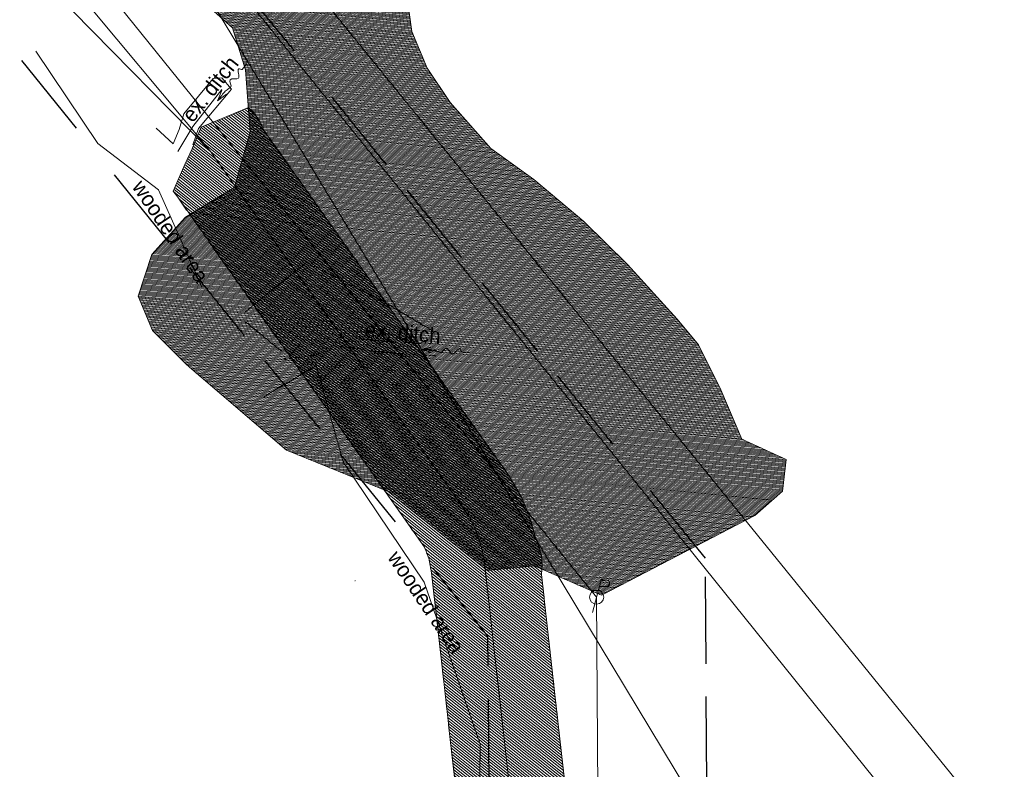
# Model space of a CAD drawing. Header units: feet. Extents: x 2433273 to 2447442, y 555003 to 575201.
# Tile 163 of 226: x 2437372 to 2437824, y 564790 to 565134. Entities that reach past the tile are written whole.
import ezdxf
from ezdxf.enums import TextEntityAlignment as Align

# ---------------------------------------------------------------- set-up
doc = ezdxf.new("R2010")
doc.units = ezdxf.units.FT
doc.header["$LTSCALE"] = 50
doc.header["$MEASUREMENT"] = 0
for name, pattern in [('cl20', [100, 5, -5, 80, -5, 5]), ('DGN Style 2', [484.236387, 290.541832, -193.694555]), ('esmtuex', [4.65, 0.8, -0.275, -0.275, 0.8, -0.3, 0.8, -0.3, 0.8, -0.3]), ('stream', [1.4, 0.7, -0.1, 0.1, -0.1, 0.1, -0.1, 0.1, -0.1]), ('treelt', [0.3, -0.15, -0.15])]:
    doc.linetypes.add(name, pattern=pattern)
for name, color, linetype, lineweight in [('DR_X_Ditch', 133, 'stream', 0), ('DR_X_Flow_Arrow', 151, 'Continuous', 0), ('EV_Ecological_Wetlands', 151, 'stream', 13), ('RW_X_CL_20', 6, 'cl20', 0), ('RW_X_Esmt_U', 6, 'esmtuex', 30), ('SV_X_Break_Lines', 4, 'DGN Style 2', 0), ('SV_X_Text', 7, 'Continuous', 0), ('UT_X_Electric_Cells', 1, 'Continuous', 0), ('UT_X_Gas', 2, 'Continuous', 0), ('UT_X_Overhead_Electric', 1, 'Continuous', 0), ('VG_X_Tree_Line_Lt', 3, 'treelt', 0)]:
    doc.layers.add(name, color=color, linetype=linetype, lineweight=lineweight)
doc.layers.add('GK_Visualization', color=30, linetype='Continuous', lineweight=13, plot=False)
doc.styles.add('Slanted-Normal LS 0.50', font='font31.shx', dxfattribs={"height": 0.14})
doc.styles.add('Style-font30', font='font30.shx')

# ---------------------------------------------------------------- blocks, each defined once
blk = doc.blocks.new('X_81')
at = {"layer": 'GK_Visualization', "color": 1, "linetype": 'Continuous', "lineweight": 0}
for p, q in [((-0.07, -0.07), (0.07, 0.07)), ((-0.07, 0.07), (0.07, -0.07))]:
    blk.add_line(p, q, dxfattribs=at)
blk = doc.blocks.new('X_97')
at = {"layer": 'GK_Visualization', "color": 1, "linetype": 'Continuous', "lineweight": 0}
for p, q in [((-0.07, -0.07), (0.07, 0.07)), ((-0.07, 0.07), (0.07, -0.07))]:
    blk.add_line(p, q, dxfattribs=at)
blk = doc.blocks.new('X_98')
at = {"layer": 'GK_Visualization', "color": 1, "linetype": 'Continuous', "lineweight": 0}
for p, q in [((-0.07, -0.07), (0.07, 0.07)), ((-0.07, 0.07), (0.07, -0.07))]:
    blk.add_line(p, q, dxfattribs=at)
blk = doc.blocks.new('SURVPN-CROSS_20')
at = {"layer": 'GK_Visualization', "color": 30, "linetype": 'Continuous', "lineweight": 0}
for p, q in [((0.07, 0), (-0.07, 0)), ((0, 0.07), (0, -0.07))]:
    blk.add_line(p, q, dxfattribs=at)
blk = doc.blocks.new('SURVPN-CROSS_21')
at = {"layer": 'GK_Visualization', "color": 30, "linetype": 'Continuous', "lineweight": 0}
for p, q in [((0.07, 0), (-0.07, 0)), ((0, 0.07), (0, -0.07))]:
    blk.add_line(p, q, dxfattribs=at)
blk = doc.blocks.new('SURVPN-CROSS_22')
at = {"layer": 'GK_Visualization', "color": 30, "linetype": 'Continuous', "lineweight": 0}
for p, q in [((0.07, 0), (-0.07, 0)), ((0, 0.07), (0, -0.07))]:
    blk.add_line(p, q, dxfattribs=at)
blk = doc.blocks.new('SURVPN-CROSS_23')
at = {"layer": 'GK_Visualization', "color": 30, "linetype": 'Continuous', "lineweight": 0}
for p, q in [((0.07, 0), (-0.07, 0)), ((0, 0.07), (0, -0.07))]:
    blk.add_line(p, q, dxfattribs=at)
blk = doc.blocks.new('DFL-X_27')
at = {"layer": 'DR_X_Flow_Arrow', "color": 151, "linetype": 'Continuous', "lineweight": 0, "flags": 128}
blk.add_lwpolyline([(-0.08, -0.0214), (0, 0), (-0.08, 0.0215)], dxfattribs=at)
at = {"layer": 'DR_X_Flow_Arrow', "color": 151, "linetype": 'Continuous', "lineweight": 0}
blk.add_open_spline([(0, 0), (-0.0277, 0.0001), (-0.0554, 0.0002), (-0.0831, 0.0003), (-0.0943, 0.0003), (-0.1051, 0.005), (-0.116, 0.0077), (-0.1231, 0.0095), (-0.1303, 0.0131), (-0.1368, 0.015), (-0.1536, 0.0198), (-0.1652, -0.0204), (-0.1793, -0.0218), (-0.1952, -0.0233), (-0.212, 0.0181), (-0.2278, 0.0195), (-0.245, 0.021), (-0.2656, -0.028), (-0.2837, -0.0218), (-0.2903, -0.0195), (-0.2867, 0.0007), (-0.2951, 0.0006), (-0.3134, 0.0004), (-0.3317, 0.0002), (-0.35, 0)], degree=3, knots=[0, 0, 0, 0, 0.203531, 0.203531, 0.203531, 0.286234, 0.286234, 0.286234, 0.340272, 0.340272, 0.340272, 0.477755, 0.477755, 0.477755, 0.633727, 0.633727, 0.633727, 0.804111, 0.804111, 0.804111, 0.865463, 0.865463, 0.865463, 1, 1, 1, 1], dxfattribs=at)
blk = doc.blocks.new('DFL-X_28')
at = {"layer": 'DR_X_Flow_Arrow', "color": 151, "linetype": 'Continuous', "lineweight": 0, "flags": 128}
blk.add_lwpolyline([(-0.08, -0.0214), (0, 0), (-0.08, 0.0215)], dxfattribs=at)
at = {"layer": 'DR_X_Flow_Arrow', "color": 151, "linetype": 'Continuous', "lineweight": 0}
blk.add_open_spline([(0, 0), (-0.0277, 0.0001), (-0.0554, 0.0002), (-0.0831, 0.0002), (-0.0943, 0.0003), (-0.1052, 0.005), (-0.116, 0.0077), (-0.1231, 0.0095), (-0.1299, 0.0131), (-0.1368, 0.015), (-0.1546, 0.0198), (-0.1637, -0.0202), (-0.1792, -0.0218), (-0.1969, -0.0235), (-0.2127, 0.0182), (-0.2277, 0.0195), (-0.2442, 0.0209), (-0.2651, -0.0281), (-0.2837, -0.0218), (-0.2905, -0.0195), (-0.2867, 0.0007), (-0.2951, 0.0006), (-0.3134, 0.0004), (-0.3317, 0.0002), (-0.35, 0)], degree=3, knots=[0, 0, 0, 0, 0.203531, 0.203531, 0.203531, 0.286234, 0.286234, 0.286234, 0.340272, 0.340272, 0.340272, 0.477755, 0.477755, 0.477755, 0.633727, 0.633727, 0.633727, 0.804111, 0.804111, 0.804111, 0.865463, 0.865463, 0.865463, 1, 1, 1, 1], dxfattribs=at)
blk = doc.blocks.new('X_172')
at = {"layer": 'GK_Visualization', "color": 1, "linetype": 'Continuous', "lineweight": 0}
for p, q in [((-0.07, -0.07), (0.07, 0.07)), ((-0.07, 0.07), (0.07, -0.07))]:
    blk.add_line(p, q, dxfattribs=at)
blk = doc.blocks.new('PP_21')
at = {"layer": 'UT_X_Electric_Cells', "color": 1, "linetype": 'Continuous', "lineweight": 0}
for p, q in [((0.0428, 0.16), (-0.0375, -0.14)), ((0.0258, 0.0963), (0.0853, 0.0963)), ((0.0428, 0.16), (0.0853, 0.16))]:
    blk.add_line(p, q, dxfattribs=at)
blk.add_circle((0, 0), 0.065, dxfattribs=at)
at = {"layer": 'UT_X_Electric_Cells', "color": 1, "linetype": 'Continuous', "lineweight": 0, "extrusion": (0, 0, -1)}
blk.add_arc((-0.086, 0.1281), 0.0319, 88.8767, 271.1233, dxfattribs=at)

msp = doc.modelspace()

# ---------------------------------------------------------------- hatches: boundary and pattern name
at = {"layer": 'EV_Ecological_Wetlands', "linetype": 'Continuous'}
h = msp.add_hatch(dxfattribs=at)
h.set_pattern_fill('HATCH', color=256, style=0, pattern_type=2)
h.set_pattern_definition([(354.46451, (2437548.52297, 565046.35364), (0.04823113, 0.49766832), [])])
h.paths.add_polyline_path([(2437449.83, 564974.71), (2437494.39, 564936.64), (2437541.09, 564917.68), (2437586.45, 564881.43), (2437608.19, 564883.55), (2437614.84, 564880.63), (2437638.92, 564870.02), (2437659.29, 564880.63), (2437666.56, 564884.41), (2437693.74, 564898.57), (2437709.32, 564906.68), (2437721.92, 564917.87), (2437723.69, 564932.36), (2437703.4, 564941.72), (2437693.68, 564964.32), (2437683.42, 564985.05), (2437673.63, 564996.83), (2437650.85, 565021.93), (2437630.86, 565041.69), (2437607.92, 565060.98), (2437588.21, 565075.17), (2437569.51, 565096.39), (2437559.01, 565112.14), (2437551.96, 565128.92), (2437549.02, 565149.38), (2437544.87, 565169.47), (2437539.16, 565178.6), (2437530.3, 565190.98), (2437521.72, 565198.55), (2437503.63, 565204.02), (2437495.76, 565215.41), (2437477.09, 565242.39), (2437465.88, 565264.53), (2437450.76, 565296.06), (2437442.89, 565297.72), (2437428.07, 565319.47), (2437416.53, 565339.18), (2437402.13, 565353.55), (2437388.62, 565362.21), (2437350.63, 565380.24), (2437327.6, 565410.65), (2437305.26, 565431.38), (2437283.65, 565459.44), (2437263.75, 565474.46), (2437246.44, 565493.88), (2437219.61, 565521.33), (2437217.65, 565523.34), (2437199.23, 565542.84), (2437182.14, 565571.49), (2437167.44, 565584.82), (2437153.02, 565604.02), (2437139.87, 565609.59), (2437134.44, 565625.02), (2437140.55, 565640.96), (2437148.58, 565670.52), (2437148.46, 565698.85), (2437148.45, 565699.77), (2437159.15, 565701.31), (2437173.03, 565713.8), (2437188.11, 565718.7), (2437193.06, 565732.36), (2437193.78, 565754.75), (2437186.21, 565769.03), (2437183.57, 565774.01), (2437176.11, 565769.03), (2437169.92, 565764.89), (2437141.48, 565741.47), (2437110.99, 565704.73), (2437106.64, 565698.85), (2437094.31, 565682.15), (2437083.63, 565658.54), (2437081.33, 565617.82), (2437085.01, 565598.24), (2437109.67, 565584.2), (2437130.51, 565581.55), (2437145.25, 565572.26), (2437158.12, 565541.75), (2437181.27, 565527.05), (2437204.33, 565494.15), (2437221.87, 565471.85), (2437233.21, 565458.95), (2437250.26, 565448.73), (2437264.55, 565439.32), (2437278.55, 565425.96), (2437292.54, 565410.8), (2437304.27, 565396.4), (2437316.8, 565381.69), (2437344.03, 565354.85), (2437355.8, 565335.27), (2437362.05, 565305.19), (2437370.74, 565284.54), (2437382.2, 565267.68), (2437386.18, 565263.65), (2437403.3, 565246.33), (2437409.36, 565235.1), (2437426.33, 565203.63), (2437448.56, 565171.76), (2437449.24, 565167.89), (2437453.37, 565144.58), (2437458.28, 565140.76), (2437469.59, 565130.56), (2437475.6, 565111.36), (2437477.71, 565082.88), (2437474.7, 565072.14), (2437470.52, 565057.26), (2437447.98, 565043.68), (2437432.63, 565026.57), (2437426.26, 565007.43), (2437432.87, 564991.65), (2437448.15, 564976.38)])
h = msp.add_hatch(dxfattribs=at)
h.set_pattern_fill('HATCH', color=256, style=0, pattern_type=2)
h.set_pattern_definition([(141.37778, (2437465.6492, 564769.3414), (-0.6241826, -0.7812785), [])])
h.paths.add_polyline_path([(2437566.71, 564829.06), (2437568.72, 564811.13), (2437568.78, 564810.54), (2437574.34, 564760.85), (2437579.89, 564711.16), (2437581.52, 564696.62), (2437585.45, 564661.47), (2437589.65, 564623.88), (2437591, 564611.78), (2437592.93, 564594.54), (2437596.55, 564562.09), (2437602.11, 564512.4), (2437602.59, 564508.09), (2437608.55, 564505.79), (2437614.8, 564507.45), (2437618.13, 564509.12), (2437622.72, 564510.37), (2437633.13, 564510.37), (2437641.05, 564510.79), (2437645.63, 564515.37), (2437646.88, 564521.2), (2437646.05, 564527.04), (2437646.05, 564537.45), (2437648.48, 564547.62), (2437646.25, 564567.64), (2437642.65, 564599.85), (2437640.69, 564617.33), (2437637.6, 564644.95), (2437635.14, 564667.03), (2437634.08, 564676.47), (2437631.05, 564678.29), (2437627.72, 564681.2), (2437626.88, 564687.04), (2437626.88, 564692.87), (2437627.3, 564699.95), (2437630.47, 564708.81), (2437629.58, 564716.72), (2437627.15, 564738.5), (2437624.03, 564766.41), (2437619.05, 564810.91), (2437614.01, 564856.03), (2437611.37, 564879.63), (2437611.74, 564883.92), (2437611.34, 564888.43), (2437609.8, 564893.7), (2437608.92, 564895.61), (2437607.27, 564901.54), (2437605.61, 564906.82), (2437605.4, 564907.32), (2437602.17, 564915.08), (2437597.53, 564923.26), (2437594.85, 564927.26), (2437584.82, 564941.4), (2437530.05, 565018.57), (2437483.92, 565083.65), (2437481.97, 565087.87), (2437479.37, 565091.58), (2437476.98, 565094.03), (2437455.22, 565084.95), (2437451.06, 565075.02), (2437447.76, 565067.9), (2437442.44, 565055.64), (2437444.47, 565052.78), (2437557.73, 564892.08), (2437559.64, 564887.02), (2437560.99, 564880.38), (2437561.91, 564872.09)])

# ---------------------------------------------------------------- linework, layer by layer
at = {"linetype": 'Continuous', "flags": 128}
msp.add_lwpolyline([(2437448.15, 564976.38), (2437449.83, 564974.71)], dxfattribs=at)
at = {"layer": 'DR_X_Ditch', "flags": 128}
for points in [[(2437464.72, 565102.35), (2437451.4, 565085.35), (2437442.74, 565070.88)], [(2437560.56, 564985.47), (2437538.41, 564986.75), (2437519.97, 564988.55), (2437505.99, 564983.77), (2437493.74, 564980.73), (2437475.38, 564995.71)]]:
    msp.add_lwpolyline(points, dxfattribs=at)
at = {"layer": 'EV_Ecological_Wetlands', "linetype": 'Continuous'}
for p, q in [((2437551.96, 565128.92), (2437549.02, 565149.38)), ((2437458.28, 565140.76), (2437469.59, 565130.56)), ((2437469.59, 565130.56), (2437475.6, 565111.36)), ((2437559.01, 565112.14), (2437551.96, 565128.92)), ((2437475.6, 565111.36), (2437477.71, 565082.88)), ((2437569.51, 565096.39), (2437559.01, 565112.14)), ((2437588.21, 565075.17), (2437569.51, 565096.39)), ((2437477.71, 565082.88), (2437474.7, 565072.14)), ((2437474.7, 565072.14), (2437470.52, 565057.26)), ((2437607.92, 565060.98), (2437588.21, 565075.17)), ((2437630.86, 565041.69), (2437607.92, 565060.98)), ((2437470.52, 565057.26), (2437447.98, 565043.68)), ((2437447.98, 565043.68), (2437432.63, 565026.57)), ((2437650.85, 565021.93), (2437630.86, 565041.69)), ((2437432.63, 565026.57), (2437426.26, 565007.43)), ((2437673.63, 564996.83), (2437650.85, 565021.93)), ((2437426.26, 565007.43), (2437432.87, 564991.65)), ((2437683.42, 564985.05), (2437673.63, 564996.83)), ((2437432.87, 564991.65), (2437448.15, 564976.38)), ((2437693.68, 564964.32), (2437683.42, 564985.05)), ((2437448.15, 564976.38), (2437449.83, 564974.71)), ((2437449.83, 564974.71), (2437494.39, 564936.64)), ((2437703.4, 564941.72), (2437693.68, 564964.32)), ((2437723.69, 564932.36), (2437703.4, 564941.72)), ((2437494.39, 564936.64), (2437541.09, 564917.68)), ((2437721.92, 564917.87), (2437723.69, 564932.36)), ((2437541.09, 564917.68), (2437586.45, 564881.43)), ((2437709.32, 564906.68), (2437721.92, 564917.87)), ((2437693.74, 564898.57), (2437709.32, 564906.68)), ((2437666.56, 564884.41), (2437693.74, 564898.57)), ((2437586.45, 564881.43), (2437608.19, 564883.55)), ((2437608.19, 564883.55), (2437614.84, 564880.63)), ((2437659.29, 564880.63), (2437666.56, 564884.41)), ((2437614.84, 564880.63), (2437638.93, 564870.02)), ((2437638.93, 564870.02), (2437659.29, 564880.63))]:
    msp.add_line(p, q, dxfattribs=at)
at = {"layer": 'EV_Ecological_Wetlands', "linetype": 'Continuous', "flags": 128}
for points in [[(2437458.28, 565140.76), (2437469.59, 565130.56), (2437475.6, 565111.36), (2437477.71, 565082.88), (2437474.7, 565072.14), (2437470.52, 565057.26), (2437447.98, 565043.68), (2437432.63, 565026.57), (2437426.26, 565007.43), (2437432.87, 564991.65), (2437448.15, 564976.38), (2437449.83, 564974.71), (2437449.83, 564974.71), (2437494.39, 564936.64), (2437541.09, 564917.68), (2437586.45, 564881.43), (2437608.19, 564883.55), (2437614.84, 564880.63), (2437638.92, 564870.02), (2437659.29, 564880.63), (2437666.56, 564884.41), (2437693.74, 564898.57), (2437709.32, 564906.68), (2437721.92, 564917.87), (2437723.69, 564932.36), (2437703.4, 564941.72), (2437693.68, 564964.32), (2437683.42, 564985.05), (2437673.63, 564996.83), (2437650.85, 565021.93), (2437630.86, 565041.69), (2437607.92, 565060.98), (2437588.21, 565075.17), (2437569.51, 565096.39), (2437559.01, 565112.14), (2437551.96, 565128.92), (2437549.02, 565149.38)], [(2437551.96, 565128.92), (2437549.02, 565149.38)], [(2437458.28, 565140.76), (2437469.59, 565130.56)], [(2437469.59, 565130.56), (2437475.6, 565111.36)], [(2437559.01, 565112.14), (2437551.96, 565128.92)], [(2437475.6, 565111.36), (2437477.71, 565082.88)], [(2437569.51, 565096.39), (2437559.01, 565112.14)], [(2437588.21, 565075.17), (2437569.51, 565096.39)], [(2437624.03, 564766.41), (2437619.05, 564810.91), (2437614.01, 564856.03), (2437611.37, 564879.63), (2437611.74, 564883.92), (2437611.34, 564888.43), (2437609.8, 564893.7), (2437608.92, 564895.61), (2437607.27, 564901.54), (2437605.61, 564906.82), (2437605.4, 564907.32), (2437602.17, 564915.08), (2437597.53, 564923.26), (2437594.85, 564927.26), (2437584.82, 564941.4), (2437530.05, 565018.57), (2437483.92, 565083.65), (2437481.97, 565087.87), (2437479.37, 565091.58), (2437476.98, 565094.03), (2437455.22, 565084.95), (2437451.06, 565075.02), (2437447.76, 565067.9), (2437442.44, 565055.64), (2437444.47, 565052.78), (2437557.73, 564892.08), (2437559.64, 564887.02), (2437560.99, 564880.38), (2437561.91, 564872.09), (2437566.71, 564829.06), (2437566.71, 564829.06), (2437568.72, 564811.13), (2437568.78, 564810.54), (2437574.34, 564760.85)], [(2437477.71, 565082.88), (2437474.7, 565072.14)], [(2437474.7, 565072.14), (2437470.52, 565057.26)], [(2437607.92, 565060.98), (2437588.21, 565075.17)], [(2437630.86, 565041.69), (2437607.92, 565060.98)], [(2437470.52, 565057.26), (2437447.98, 565043.68)], [(2437447.98, 565043.68), (2437432.63, 565026.57)], [(2437650.85, 565021.93), (2437630.86, 565041.69)], [(2437432.63, 565026.57), (2437426.26, 565007.43)], [(2437673.63, 564996.83), (2437650.85, 565021.93)], [(2437426.26, 565007.43), (2437432.87, 564991.65)], [(2437683.42, 564985.05), (2437673.63, 564996.83)], [(2437432.87, 564991.65), (2437448.15, 564976.38)], [(2437693.68, 564964.32), (2437683.42, 564985.05)], [(2437449.83, 564974.71), (2437494.39, 564936.64)], [(2437703.4, 564941.72), (2437693.68, 564964.32)], [(2437723.69, 564932.36), (2437703.4, 564941.72)], [(2437494.39, 564936.64), (2437541.09, 564917.68)], [(2437721.92, 564917.87), (2437723.69, 564932.36)], [(2437541.09, 564917.68), (2437586.45, 564881.43)], [(2437709.32, 564906.68), (2437721.92, 564917.87)], [(2437693.74, 564898.57), (2437709.32, 564906.68)], [(2437666.56, 564884.41), (2437693.74, 564898.57)], [(2437586.45, 564881.43), (2437608.19, 564883.55)], [(2437608.19, 564883.55), (2437614.84, 564880.63)], [(2437659.29, 564880.63), (2437666.56, 564884.41)], [(2437614.84, 564880.63), (2437638.92, 564870.02)], [(2437638.92, 564870.02), (2437659.29, 564880.63)]]:
    msp.add_lwpolyline(points, dxfattribs=at)
at = {"layer": 'EV_Ecological_Wetlands', "ltscale": 0.500001, "flags": 128}
msp.add_lwpolyline([(2437561.91, 564872.09), (2437560.99, 564880.38), (2437559.64, 564887.02), (2437557.73, 564892.08), (2437444.47, 565052.78), (2437442.44, 565055.64), (2437447.76, 565067.9), (2437451.06, 565075.02), (2437455.22, 565084.95), (2437476.98, 565094.03), (2437479.37, 565091.58), (2437481.97, 565087.87), (2437483.92, 565083.65), (2437530.05, 565018.57), (2437584.82, 564941.4), (2437594.85, 564927.26), (2437597.53, 564923.26), (2437602.17, 564915.08), (2437605.4, 564907.32), (2437605.61, 564906.82), (2437607.27, 564901.54), (2437608.92, 564895.61), (2437609.8, 564893.7), (2437611.34, 564888.43), (2437611.74, 564883.92), (2437611.37, 564879.63), (2437614.01, 564856.03), (2437619.05, 564810.91), (2437624.03, 564766.41), (2437627.15, 564738.5), (2437629.58, 564716.72), (2437630.47, 564708.81), (2437627.3, 564699.95), (2437626.88, 564692.87), (2437626.88, 564687.04), (2437627.72, 564681.2), (2437631.05, 564678.29), (2437634.08, 564676.47), (2437635.14, 564667.03), (2437637.6, 564644.95), (2437640.69, 564617.33), (2437642.65, 564599.85), (2437646.25, 564567.64), (2437648.48, 564547.62), (2437646.05, 564537.45), (2437646.05, 564527.04), (2437646.88, 564521.2), (2437645.63, 564515.37), (2437641.05, 564510.79), (2437633.13, 564510.37), (2437622.72, 564510.37), (2437618.13, 564509.12), (2437614.8, 564507.45), (2437608.55, 564505.79), (2437602.59, 564508.09), (2437602.11, 564512.4), (2437596.55, 564562.09), (2437592.93, 564594.54), (2437591, 564611.78), (2437589.65, 564623.88), (2437585.45, 564661.47), (2437581.52, 564696.62), (2437579.89, 564711.16), (2437574.34, 564760.85), (2437568.78, 564810.54), (2437568.72, 564811.13), (2437566.71, 564829.06), (2437561.91, 564872.09)], close=True, dxfattribs=at)
at = {"layer": 'GK_Visualization', "color": 1, "flags": 128}
for points in [[(2437880.68, 564140.54), (2437633.61, 564452.55), (2437585.46, 564883.36, 0.127136), (2437574.76, 564911.42), (2437459.17, 565074.31), (2437394.79, 565151.54), (2437343.43, 565237.42), (2437261.72, 565352.57, -0.085446), (2437252.92, 565370.93), (2437225.87, 565466.38, 0.21006), (2437195.12, 565503.61), (2437042.39, 565580.51, -0.209554), (2437011.68, 565617.63), (2436990.23, 565692.75, -0.063319), (2436987.94, 565707.71), (2436985.68, 565797.45, 0.075377), (2436982.54, 565815.16), (2436962.36, 565874.82, 0.091686), (2436951.73, 565893.87), (2436871.14, 565991.15), (2436772.07, 566079.22), (2436685.46, 566161.66), (2436309.03, 566628.47)], [(2437459.17, 565074.31), (2437396.31, 565138.33, -0.078536), (2437385.44, 565153.58), (2437348.74, 565227.22, -0.037577), (2437345.34, 565235.56), (2437296.93, 565385.53, 0.1536), (2437276.09, 565414.91), (2437088.18, 565557.45)]]:
    msp.add_lwpolyline(points, format="xyb", dxfattribs=at)
at = {"layer": 'GK_Visualization', "color": 30}
msp.add_arc((2437525.83, 564876.7), 60, 6.3778, 35.3597, dxfattribs=at)
at = {"layer": 'RW_X_CL_20'}
msp.add_line((2435315.77, 567854.42), (2438921.81, 563402.2), dxfattribs=at)
at = {"layer": 'RW_X_Esmt_U'}
for p, q in [((2437686.58, 564887.04), (2437254.14, 565421.31)), ((2437586.83, 564851.33), (2437206.97, 565320.64)), ((2437689.41, 564483.54), (2437686.58, 564887.04)), ((2437589.42, 564482.54), (2437586.83, 564851.33))]:
    msp.add_line(p, q, dxfattribs=at)
at = {"layer": 'SV_X_Break_Lines', "flags": 128}
for points in [[(2439939.08, 561027.64), (2439937, 561031.11), (2439929.28, 561042.55), (2439926.83, 561045.99), (2439928.12, 561046.65), (2439932.48, 561040.81), (2439939.08, 561031.11), (2439940.5, 561028.44), (2434762.32, 569617.07), (2434766.17, 569570.35), (2434771.59, 569523.5), (2434776.6, 569483.36), (2434783.98, 569457.22), (2434788.63, 569439.84), (2434794.69, 569434.9), (2434798.31, 569432.92), (2434803.06, 569435.73), (2434809.38, 569440.3), (2434807.88, 569450.49), (2434802.86, 569461.6), (2434798.94, 569493.67), (2434795.84, 569520.55), (2434790.67, 569569.8), (2434788.76, 569594.66)], [(2437451.39, 565076.84), (2437453.97, 565084.31), (2437469.14, 565102.4), (2437464.74, 565107.59), (2437460.73, 565107.4), (2437447.29, 565091.08), (2437445.21, 565083.86), (2437442.45, 565077.37), (2437434.56, 565084.58)], [(2437475.31, 564999.98), (2437503.37, 565022.91), (2437536.86, 565006.06), (2437562.06, 564991.21)], [(2437562.82, 564979.85), (2437538.56, 564981.69), (2437519.65, 564984.21), (2437506.63, 564980.07), (2437491.9, 564978.35)]]:
    msp.add_lwpolyline(points, dxfattribs=at)
at = {"layer": 'UT_X_Gas'}
msp.add_line((2437261.92, 565409.87), (2437820.19, 564716.32), dxfattribs=at)
at = {"layer": 'UT_X_Overhead_Electric'}
for p, q in [((2437636.7, 564869.18), (2437414.08, 565145.15)), ((2437639.95, 564407.64), (2437636.7, 564869.18))]:
    msp.add_line(p, q, dxfattribs=at)
at = {"layer": 'VG_X_Tree_Line_Lt', "flags": 128}
for points in [[(2437379.42, 565119.82), (2437407.84, 565077.53), (2437435.7, 565056.25), (2437455.6, 565011.7)], [(2437484.05, 564961.17), (2437508.02, 564975.55), (2437520.43, 564931.29), (2437557.59, 564876.03), (2437583.28, 564801.72), (2437582.63, 564745.12), (2437594.25, 564683.11), (2437583.4, 564638.09), (2437592.83, 564545.2), (2437605.25, 564529.52), (2437599.17, 564479.58), (2437588.79, 564469.15)]]:
    msp.add_lwpolyline(points, dxfattribs=at)

# ---------------------------------------------------------------- block references
at = {"layer": 'DR_X_Flow_Arrow', "color": 151, "linetype": 'Continuous', "lineweight": 0}
for name, p, xscale, yscale, zscale, rotation in [('DFL-X_28', (2437462.68, 565097.04), 62.50000000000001, 62.50000000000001, 62.50000000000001, 231.924847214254), ('DFL-X_27', (2437556.33, 564982.94), 62.50000000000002, 62.50000000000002, 62.50000000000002, 176.6765052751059)]:
    msp.add_blockref(name, p, dxfattribs=dict(at, xscale=xscale, yscale=yscale, zscale=zscale, rotation=rotation))
at = {"layer": 'GK_Visualization', "color": 1, "linetype": 'Continuous', "lineweight": 0}
for name, p in [('X_81', (2437459.17, 565074.31)), ('X_172', (2437459.17, 565074.31)), ('X_97', (2437574.76, 564911.42)), ('X_98', (2437585.46, 564883.36))]:
    msp.add_blockref(name, p, dxfattribs=at)
at = {"layer": 'GK_Visualization', "color": 30, "linetype": 'Continuous', "lineweight": 0}
for name, p in [('SURVPN-CROSS_20', (2437574.76, 564911.42)), ('SURVPN-CROSS_22', (2437583.74, 564898.77)), ('SURVPN-CROSS_21', (2437585.46, 564883.36)), ('SURVPN-CROSS_23', (2437525.83, 564876.7))]:
    msp.add_blockref(name, p, dxfattribs=at)
at = {"layer": 'UT_X_Electric_Cells', "color": 1, "linetype": 'Continuous', "lineweight": 0, "xscale": 50, "yscale": 50, "zscale": 50}
msp.add_blockref('PP_21', (2437636.7, 564869.18), dxfattribs=at)

# ---------------------------------------------------------------- texts
at = {"layer": 'GK_Visualization', "color": 1, "style": 'Style-font30'}
for s, p in [('TEMP10029', (2437459.17, 565074.31)), ('TEMPA50', (2437459.17, 565074.31)), ('TEMP50', (2437574.76, 564911.42)), ('TEMP49', (2437585.46, 564883.36))]:
    msp.add_text(s, height=0.14, dxfattribs=at).set_placement(p, align=Align.RIGHT)
at = {"layer": 'SV_X_Text', "style": 'Slanted-Normal LS 0.50'}
for s, rotation, p in [('ex. ditch', 51.9248, (2437451.36, 565086.64)), ('wooded area', 303.9015, (2437423.22, 565057.63)), ('ex. ditch', 355.4018, (2437530.12, 564988.48)), ('wooded area', 303.9015, (2437540.46, 564887.41))]:
    msp.add_text(s, height=7, rotation=rotation, dxfattribs=at).set_placement(p)

doc.saveas('drawing.dxf')
